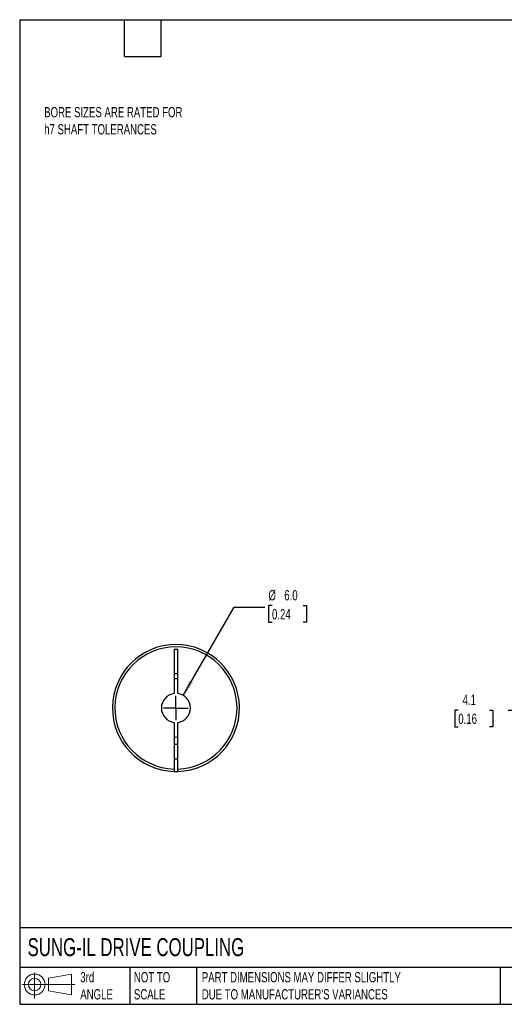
# Model space of a CAD drawing. Header units: millimetres. Extents: x 6 to 273, y 6 to 210.
# Tile 1 of 3: x 6 to 106, y 6 to 210. Entities that reach past the tile are written whole.
import ezdxf

# ---------------------------------------------------------------- set-up
doc = ezdxf.new("R2010")
doc.units = ezdxf.units.MM
doc.linetypes.add('SLD-Center', pattern=[19.05, 15.24, -1.27, 1.27, -1.27])
doc.linetypes.add('SLD-Solid', pattern=[0])
doc.layers.add('CENTER', color=40, linetype='SLD-Center')
doc.layers.add('SLD-DEFPOINTS', color=7, linetype='Continuous')
doc.layers.add('DIMENSIONS', color=140, linetype='SLD-Solid', lineweight=25)
doc.layers.add('TEXT', color=140, linetype='SLD-Solid', lineweight=25)
doc.styles.add('SLDTEXTSTYLE0', font='TXT', dxfattribs={"width": 0.7})
doc.dimstyles.new('SLDDIMSTYLE2', dxfattribs={"dimtxt": 2.158008, "dimasz": 3.302, "dimexe": 0, "dimexo": 0.0625, "dimgap": 0.539502, "dimtad": 0, "dimtih": 1, "dimtoh": 1, "dimdec": 1, "dimrnd": 1e-09, "dimzin": 12, "dimdsep": 46, "dimtxsty": 'SLDTEXTSTYLE0', "dimsah": 1, "dimcen": 0.09, "dimadec": 0, "dimazin": 3, "dimtfac": 1, "dimtdec": 1, "dimtmove": 0, "dimatfit": 0, "dimfxl": 0, "dimfrac": 2, "dimtolj": 1, "dimtzin": 12, "dimarcsym": 0})
doc.dimstyles.new('SLDDIMSTYLE3', dxfattribs={"dimtxt": 2.158008, "dimasz": 3.302, "dimexe": 0, "dimexo": 0.0625, "dimgap": 0.539502, "dimtad": 0, "dimtih": 1, "dimtoh": 1, "dimdec": 1, "dimrnd": 1e-09, "dimzin": 4, "dimdsep": 46, "dimtxsty": 'SLDTEXTSTYLE0', "dimsah": 1, "dimcen": 0, "dimadec": 0, "dimazin": 1, "dimtfac": 1, "dimtdec": 1, "dimtofl": 0, "dimtmove": 0, "dimatfit": 3, "dimfxl": 0, "dimfrac": 2, "dimtolj": 1, "dimtzin": 12, "dimarcsym": 0})

# ---------------------------------------------------------------- blocks, each defined once
blk = doc.blocks.new('Block11')
at = {"color": 7, "linetype": 'SLD-Solid', "lineweight": 18}
for p, q in [((2.59, 5.31), (2.59, 0)), ((5.48, 4.17), (10.18, 5.03)), ((5.48, 1.6), (5.48, 4.17)), ((10.18, 5.03), (10.18, 0.73)), ((0, 2.88), (10.87, 2.88)), ((5.48, 1.6), (10.18, 0.73))]:
    blk.add_line(p, q, dxfattribs=at)
for radius in [2.15, 1.29]:
    blk.add_circle((2.59, 2.88), radius, dxfattribs=at)
blk = doc.blocks.new('Block12')
at = {"layer": 'SLD-DEFPOINTS'}
blk.add_blockref('Block11', (0, 0), dxfattribs=at)
blk = doc.blocks.new('_D_3')
at = {"layer": 'DIMENSIONS'}
for p, q in [((96.82, 67.03), (96.09, 67.03)), ((96.09, 67.03), (96.09, 63.6)), ((103.23, 67.03), (103.95, 67.03)), ((103.95, 67.03), (103.95, 63.6)), ((107.12, 67.03), (113.47, 67.03)), ((113.47, 67.03), (113.47, 58.5)), ((96.09, 63.6), (96.82, 63.6)), ((103.95, 63.6), (103.23, 63.6)), ((124.03, 58.5), (110.3, 58.5)), ((123.37, 54.41), (110.3, 54.41)), ((113.47, 54.41), (113.47, 48.06))]:
    blk.add_line(p, q, dxfattribs=at)
for points in [[(113.47, 58.5), (113.98, 61.81), (112.96, 61.81)], [(113.47, 54.41), (112.96, 51.11), (113.98, 51.11)]]:
    blk.add_solid(points, dxfattribs=at)
at = {"layer": 'DIMENSIONS', "char_height": 2.117, "attachment_point": 1, "style": 'SLDTEXTSTYLE0'}
for s, insert in [('4.1', (97.71, 70.24)), ('0.16', (96.82, 66.33))]:
    blk.add_mtext(s, dxfattribs=dict(at, insert=insert))
blk = doc.blocks.new('_D_8')
at = {"layer": 'DIMENSIONS'}
for p, q in [((40.08, 70.1), (50.6, 88.32)), ((50.6, 88.32), (56.95, 88.32)), ((58.4, 88.62), (57.68, 88.62)), ((57.68, 88.62), (57.68, 85.19)), ((64.81, 88.62), (65.54, 88.62)), ((65.54, 88.62), (65.54, 85.19)), ((57.68, 85.19), (58.4, 85.19)), ((65.54, 85.19), (64.81, 85.19))]:
    blk.add_line(p, q, dxfattribs=at)
blk.add_solid([(40.08, 70.1), (42.18, 72.71), (41.3, 73.22)], dxfattribs=at)
at = {"layer": 'DIMENSIONS', "char_height": 2.117, "attachment_point": 1, "style": 'SLDTEXTSTYLE0'}
for s, insert in [('%%c', (57.67, 91.83)), ('6.0', (60.93, 91.83)), ('0.24', (58.4, 87.92))]:
    blk.add_mtext(s, dxfattribs=dict(at, insert=insert))
blk = doc.blocks.new('SW_CENTERMARKSYMBOL_3')
at = {"layer": 'CENTER', "color": 0}
for q in [(0, 2.54), (-2.54, 0), (0, -2.54), (2.54, 0)]:
    blk.add_line((0, 0), q, dxfattribs=at)

msp = doc.modelspace()

# ---------------------------------------------------------------- linework, layer by layer
for p, q in [((38.96, 79.6), (38.21, 79.6)), ((38.21, 79.6), (38.21, 70.48)), ((38.96, 70.48), (38.96, 79.6)), ((38.21, 74.6), (38.96, 74.6)), ((38.21, 64.53), (38.21, 54.91)), ((38.96, 54.91), (38.96, 64.53)), ((38.96, 60), (38.21, 60)), ((38.21, 57), (38.96, 57))]:
    msp.add_line(p, q)
at = {"flags": 128}
for points in [[(38.96, 73.49), (38.58, 73.5), (38.21, 73.49)], [(38.21, 61.52), (38.58, 61.5), (38.96, 61.52)]]:
    msp.add_lwpolyline(points, dxfattribs=at)
for radius, start, end in [(13.1, 271.6404, 268.3596), (12.6, 271.7055, 268.2945), (3, 97.1808, 262.8192), (3, 277.1808, 82.8192), (13.1, 268.3596, 271.6404)]:
    msp.add_arc((38.58, 67.5), radius, start, end)
for points in [[(38.21, 54.91), (38.21, 54.78), (38.21, 54.65), (38.21, 54.46), (38.21, 54.41), (38.21, 54.41)], [(38.96, 54.41), (38.96, 54.41), (38.96, 54.46), (38.96, 54.65), (38.96, 54.78), (38.96, 54.91)]]:
    msp.add_open_spline(points, degree=3, knots=[0, 0, 0, 0, 0.5, 0.5, 1, 1, 1, 1])
at = {"layer": 'TEXT'}
for p, q in [((6.35, 209.55), (273.05, 209.55)), ((6.35, 209.55), (6.35, 6.35)), ((27.94, 201.93), (27.94, 209.55)), ((35.56, 201.93), (35.56, 209.55)), ((27.94, 201.93), (35.56, 201.93)), ((273.05, 22.13), (6.35, 22.13)), ((273.05, 13.97), (6.35, 13.97)), ((29.04, 13.97), (29.04, 6.35)), ((42.84, 13.97), (42.84, 6.35)), ((105.48, 13.97), (105.48, 6.35)), ((6.35, 6.35), (273.05, 6.35))]:
    msp.add_line(p, q, dxfattribs=at)

# ---------------------------------------------------------------- block references
at = {"layer": 'CENTER'}
msp.add_blockref('SW_CENTERMARKSYMBOL_3', (38.58, 67.5), dxfattribs=at)
at = {"layer": 'SLD-DEFPOINTS'}
msp.add_blockref('Block12', (6.84, 7.55), dxfattribs=at)

# ---------------------------------------------------------------- texts
at = {"layer": 'TEXT', "attachment_point": 1, "style": 'SLDTEXTSTYLE0'}
for s, insert, char_height in [('BORE SIZES ARE RATED FOR^Jh7 SHAFT TOLERANCES', (11.4, 191.52), 2.1167), ('SUNG-IL DRIVE COUPLING', (7.97, 20), 3.7042), ('3rd^JANGLE', (18.85, 13), 2.117), ('NOT TO^JSCALE', (29.91, 13), 2.1167), ("PART DIMENSIONS MAY DIFFER SLIGHTLY ^JDUE TO MANUFACTURER'S VARIANCES", (43.91, 13), 2.1167)]:
    msp.add_mtext(s, dxfattribs=dict(at, insert=insert, char_height=char_height))

# ---------------------------------------------------------------- dimensions: what is measured, and where the dimension line sits
at = {"layer": 'DIMENSIONS'}
dim = msp.add_diameter_dim_2p(p1=(37.08, 64.91), p2=(40.08, 70.1), dimstyle='SLDDIMSTYLE3', dxfattribs=at)
dim.commit()
dim.dimension.update_dxf_attribs({"geometry": '_D_8', "text_midpoint": (61.61, 88.32), "dimtype": 163})
dim = msp.add_linear_dim(base=(113.47, 58.5), p1=(124.64, 54.41), p2=(125.3, 58.5), angle=90, dimstyle='SLDDIMSTYLE2', dxfattribs=at)
dim.commit()
dim.dimension.update_dxf_attribs({"geometry": '_D_3', "text_midpoint": (113.47, 67.03), "dimtype": 160})

doc.saveas('drawing.dxf')
